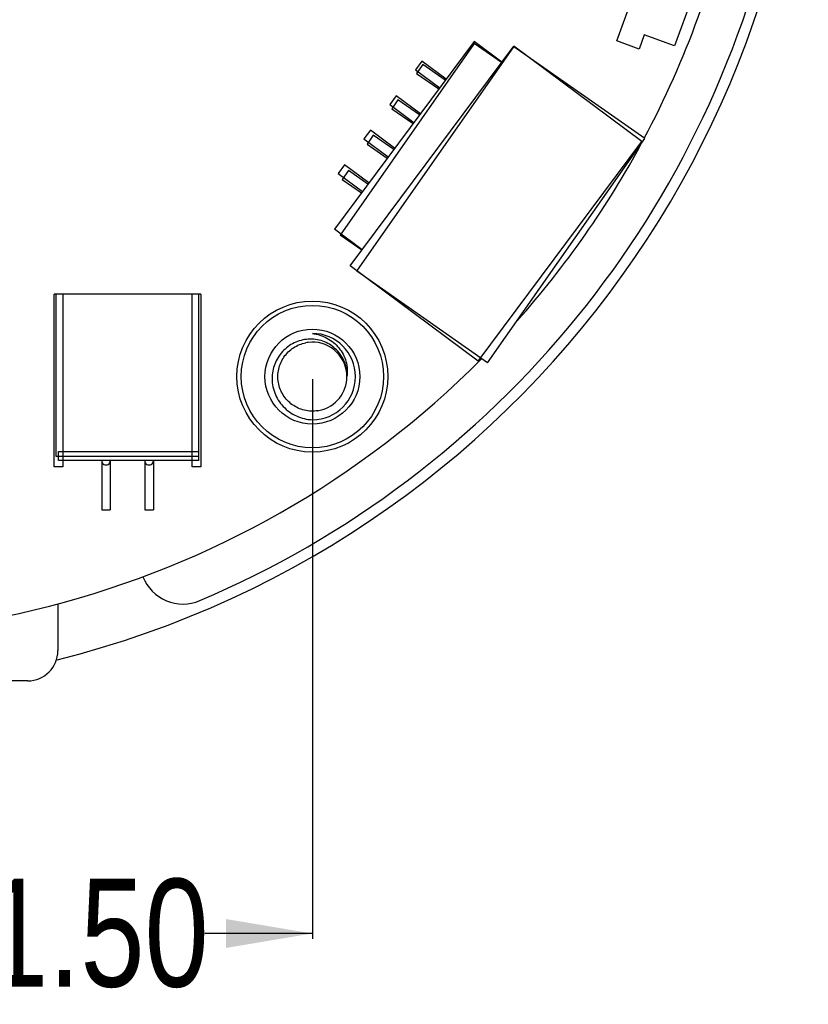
# Model space of a CAD drawing. Header units: millimetres. Extents: x -117 to 182, y -33 to 89.
# Tile 121 of 135: x 149 to 167, y 3 to 26. Entities that reach past the tile are written whole.
import ezdxf

# ---------------------------------------------------------------- set-up
doc = ezdxf.new("R2010")
doc.units = ezdxf.units.MM
doc.header["$LTSCALE"] = 1.21
doc.header["$MEASUREMENT"] = 0
doc.header["$PDMODE"] = 3
doc.header["$PDSIZE"] = 0.3125
doc.layers.get('0').update_dxf_attribs({"linetype": 'CONTINUOUS'})
doc.layers.get('DEFPOINTS').update_dxf_attribs({"linetype": 'CONTINUOUS'})
doc.layers.add('Dim', color=3, linetype='CONTINUOUS', lineweight=25)
doc.styles.get("Standard").update_dxf_attribs({"font": 'txt', "width": 0.8})
doc.dimstyles.get("Standard").update_dxf_attribs({"dimtxt": 0.15625, "dimasz": 0.1875, "dimexe": 0.125, "dimexo": 0.0625, "dimgap": 0.09, "dimtad": 0, "dimtih": 1, "dimtoh": 1, "dimzin": 4, "dimdsep": 46, "dimtxsty": 'STANDARD', "dimblk": '_FILLED', "dimblk1": '_FILLED', "dimblk2": '_FILLED', "dimcen": 0.09, "dimazin": 1, "dimtp": 0.01, "dimtm": 0.01, "dimtfac": 1, "dimtofl": 0, "dimtmove": 0, "dimatfit": 3, "dimldrblk": '_FILLED', "dimfxl": 1, "dimtolj": 1, "dimtzin": 4, "dimarcsym": 0})

# ---------------------------------------------------------------- blocks, each defined once
blk = doc.blocks.new('_FILLED')
at = {"color": 0, "linetype": 'ByBlock'}
blk.add_solid([(0, 0), (-1, 0.167), (-1, -0.167)], dxfattribs=at)
blk = doc.blocks.new('*D28')
at = {"color": 0, "linetype": 'ByBlock', "lineweight": -2}
for p, q in [((155.385, 17.861), (155.385, 4.894)), ((143.885, 8.086), (143.885, 4.894)), ((143.885, 5.019), (146.378, 5.019)), ((155.385, 5.019), (152.892, 5.019))]:
    blk.add_line(p, q, dxfattribs=at)
at = {"layer": 'DEFPOINTS', "color": 0, "linetype": 'ByBlock'}
for p in [(155.385, 17.924), (143.885, 8.148)]:
    blk.add_point(p, dxfattribs=at)
at = {"color": 0, "linetype": 'ByBlock', "lineweight": -2, "xscale": 2, "yscale": 2, "zscale": 2, "rotation": 180}
blk.add_blockref('_FILLED', (143.885, 5.019), dxfattribs=at)
at = {"color": 0, "linetype": 'ByBlock', "lineweight": -2, "xscale": 2, "yscale": 2, "zscale": 2}
blk.add_blockref('_FILLED', (155.385, 5.019), dxfattribs=at)
at = {"color": 0, "linetype": 'ByBlock', "lineweight": -2, "insert": (149.635, 5.019), "char_height": 2.5, "attachment_point": 5}
blk.add_mtext('\\A1;11.50', dxfattribs=at)

msp = doc.modelspace()

# ---------------------------------------------------------------- linework, layer by layer
at = {"color": 7, "linetype": 'Continuous'}
for p, q in [((162.444, 25.702), (163.196, 27.769)), ((164.264, 26.902), (163.785, 25.586)), ((163.08, 25.843), (162.961, 25.514)), ((163.785, 25.586), (163.08, 25.843)), ((159.136, 25.689), (155.895, 21.34)), ((159.139, 25.645), (156.028, 21.202)), ((156.259, 20.491), (160.054, 25.582)), ((156.418, 20.364), (160.06, 25.566)), ((159.777, 25.21), (159.136, 25.689)), ((159.772, 25.202), (159.139, 25.645)), ((163.021, 23.371), (160.054, 25.582)), ((163.091, 23.443), (160.06, 25.566)), ((162.961, 25.514), (162.444, 25.702)), ((157.925, 25.235), (157.776, 25.035)), ((157.943, 25.156), (157.799, 24.951)), ((158.486, 24.817), (157.925, 25.235)), ((158.466, 24.79), (157.943, 25.156)), ((157.776, 25.035), (158.337, 24.617)), ((157.799, 24.951), (158.316, 24.589)), ((157.328, 24.434), (157.178, 24.233)), ((157.889, 24.015), (157.328, 24.434)), ((157.178, 24.233), (157.739, 23.815)), ((157.369, 24.337), (157.226, 24.132)), ((157.868, 23.988), (157.369, 24.337)), ((157.226, 24.132), (157.719, 23.787)), ((156.73, 23.632), (156.581, 23.431)), ((156.795, 23.518), (156.652, 23.313)), ((157.291, 23.214), (156.73, 23.632)), ((157.27, 23.185), (156.795, 23.518)), ((156.581, 23.431), (157.142, 23.013)), ((156.652, 23.313), (157.121, 22.985)), ((159.226, 18.279), (163.021, 23.371)), ((159.449, 18.242), (163.091, 23.443)), ((156.132, 22.83), (155.983, 22.63)), ((156.694, 22.412), (156.132, 22.83)), ((155.983, 22.63), (156.544, 22.211)), ((156.222, 22.699), (156.078, 22.494)), ((156.672, 22.383), (156.222, 22.699)), ((156.078, 22.494), (156.523, 22.183)), ((156.536, 20.862), (155.895, 21.34)), ((156.529, 20.852), (156.028, 21.202)), ((159.226, 18.279), (156.259, 20.491)), ((159.449, 18.242), (156.418, 20.364)), ((149.399, 15.833), (149.399, 19.833)), ((152.799, 19.833), (149.399, 19.833)), ((149.437, 19.833), (149.437, 16.083)), ((149.602, 19.833), (149.602, 15.833)), ((152.596, 15.833), (152.596, 19.833)), ((152.749, 15.978), (152.749, 19.833)), ((152.799, 19.833), (152.799, 15.833)), ((156.183, 17.979), (156.183, 17.977)), ((149.437, 16.083), (152.749, 16.083)), ((149.499, 15.978), (149.499, 16.186)), ((149.499, 16.186), (152.749, 16.186)), ((152.749, 15.978), (149.499, 15.978)), ((150.499, 15.973), (150.499, 14.833)), ((150.699, 15.978), (150.699, 14.833)), ((151.499, 15.973), (151.499, 14.833)), ((151.699, 15.978), (151.699, 14.833)), ((149.602, 15.833), (149.399, 15.833)), ((152.799, 15.833), (152.596, 15.833)), ((150.499, 14.833), (150.699, 14.833)), ((151.499, 14.833), (151.699, 14.833)), ((149.485, 12.66), (149.485, 11.574)), ((148.785, 10.874), (139.185, 10.874))]:
    msp.add_line(p, q, dxfattribs=at)
msp.add_lwpolyline([(156.183, 17.979), (156.183, 17.978), (156.183, 17.977)], dxfattribs=at)
for radius in [1.75, 1.65, 1.1]:
    msp.add_circle((155.385, 17.924), radius, dxfattribs=at)
for centre, radius, start, end in [((143.885, 33.674), 23, 284.0554, 256.5021), ((143.885, 33.674), 21.75, 192.0131, 315.1663), ((143.885, 33.674), 22.75, 293.0046, 348.6673), ((143.885, 33.674), 21.75, 331.9612, 348.1384), ((143.885, 33.674), 21.75, 318.3533, 331.7009), ((155.385, 17.924), 0.799, 97.041, 100.9143), ((155.385, 17.924), 0.8, 3.9312, 97.0458), ((155.385, 17.924), 1, 270, 90), ((155.385, 17.924), 0.8, 282.8575, 359.9996), ((155.386, 17.924), 0.8, 0.006, 3.7862), ((155.385, 17.922), 0.799, 278.9757, 282.8536), ((150.598, 15.976), 0.1, 179.0664, 0.9336), ((151.598, 15.976), 0.1, 179.0664, 0.9336), ((152.385, 13.654), 1, 201.6873, 293.0046), ((148.785, 11.574), 0.7, 270, 360)]:
    msp.add_arc(centre, radius, start, end, dxfattribs=at)
for points, knots in [([(156.185, 17.924), (156.188, 17.98), (156.182, 18.095), (156.137, 18.26), (156.059, 18.412), (155.952, 18.546), (155.819, 18.654), (155.668, 18.734), (155.503, 18.782), (155.333, 18.797), (155.163, 18.778), (154.999, 18.727), (154.849, 18.646), (154.717, 18.537), (154.607, 18.406), (154.524, 18.256), (154.47, 18.094), (154.454, 17.981), (154.452, 17.924)], [0, 0, 0, 0, 0.062477, 0.124952, 0.187436, 0.249922, 0.312411, 0.374904, 0.4374, 0.4999, 0.562401, 0.624906, 0.687416, 0.749928, 0.812441, 0.874959, 0.937478, 1, 1, 1, 1]), ([(155.385, 18.924), (155.444, 18.916), (155.561, 18.891), (155.726, 18.821), (155.875, 18.721), (156.002, 18.594), (156.102, 18.445), (156.169, 18.279), (156.2, 18.102), (156.194, 17.982), (156.185, 17.924)], [0, 0, 0, 0, 0.12524, 0.25042, 0.375544, 0.5006, 0.625583, 0.750487, 0.87529, 1, 1, 1, 1]), ([(155.51, 17.134), (155.459, 17.126), (155.355, 17.119), (155.2, 17.14), (155.052, 17.191), (154.917, 17.269), (154.8, 17.371), (154.704, 17.495), (154.634, 17.634), (154.592, 17.785), (154.58, 17.94), (154.599, 18.096), (154.646, 18.244), (154.722, 18.381), (154.823, 18.5), (154.945, 18.598), (155.083, 18.67), (155.183, 18.7), (155.234, 18.709)], [0, 0, 0, 0, 0.062524, 0.125017, 0.187517, 0.250016, 0.312515, 0.375014, 0.437512, 0.500011, 0.562509, 0.625008, 0.687506, 0.750005, 0.812504, 0.875002, 0.937501, 1, 1, 1, 1]), ([(154.452, 17.924), (154.449, 17.861), (154.456, 17.733), (154.505, 17.549), (154.589, 17.378), (154.706, 17.226), (154.85, 17.101), (155.015, 17.006), (155.196, 16.944), (155.322, 16.927), (155.385, 16.924)], [0, 0, 0, 0, 0.124985, 0.24997, 0.374964, 0.499961, 0.624963, 0.749972, 0.874979, 1, 1, 1, 1])]:
    msp.add_open_spline(points, degree=3, knots=knots, dxfattribs=at)

# ---------------------------------------------------------------- dimensions: what is measured, and where the dimension line sits
at = {"layer": 'Dim'}
dim = msp.add_linear_dim(base=(155.385, 5.019), p1=(143.885, 8.148), p2=(155.385, 17.924), dimstyle='STANDARD', override={"dimtxt": 2.5, "dimasz": 2, "dimtih": 0, "dimtoh": 0, "dimzin": 0, "dimcen": 0.198, "dimadec": 0, "dimazin": 0, "dimtp": 0, "dimtm": 0, "dimtdec": 4, "dimtzin": 0}, dxfattribs=at)
dim.commit()
dim.dimension.update_dxf_attribs({"geometry": '*D28', "text_midpoint": (149.635, 5.019)})

doc.saveas('drawing.dxf')
